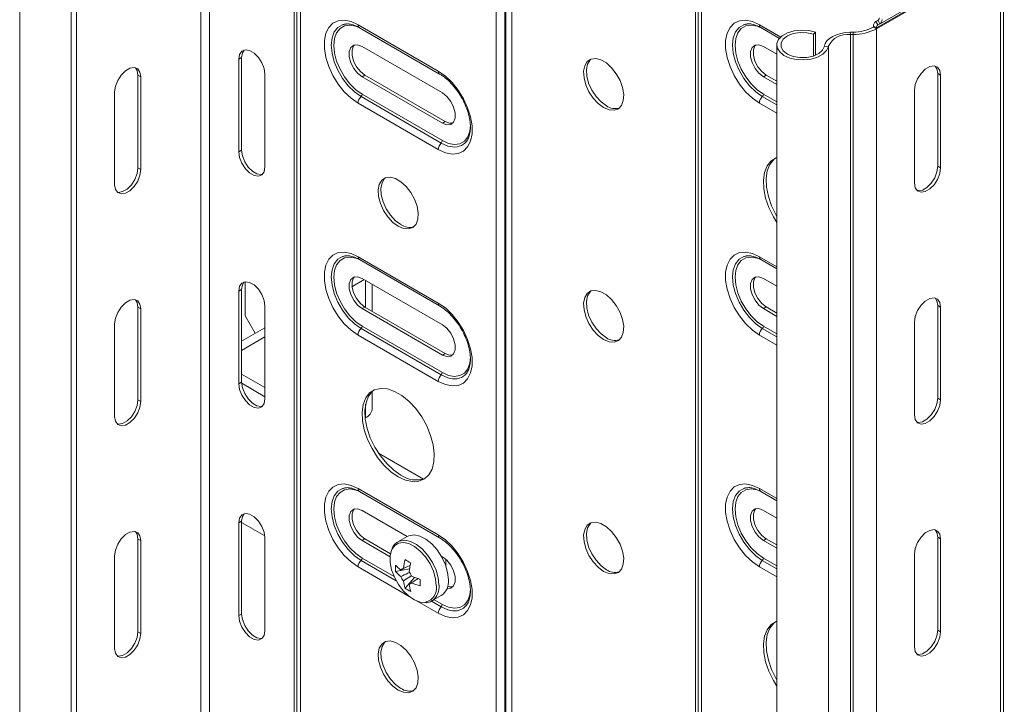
# Model space of a CAD drawing. Header units: millimetres. Extents: x 533 to 1230, y -1291 to 1035.
# Tile 2 of 8: x 552 to 725, y -1022 to -901. Entities that reach past the tile are written whole.
import ezdxf

# ---------------------------------------------------------------- set-up
doc = ezdxf.new("R2010")
doc.units = ezdxf.units.MM

msp = doc.modelspace()

# ---------------------------------------------------------------- linework, layer by layer
at = {"color": 7, "linetype": 'Continuous', "lineweight": 15}
for p, q in [((583.75, -809.06), (583.75, -1191.21)), ((585.31, -809.06), (585.31, -1191.21)), ((600.22, -817.67), (600.22, -1199.81)), ((600.66, -818.38), (600.66, -1200.52)), ((601.3, -819.28), (601.3, -1201.42)), ((561.87, -821.69), (561.87, -1203.84)), ((551.85, -828.91), (551.85, -1211.05)), ((560.95, -1211.05), (560.95, -828.91)), ((635.78, -839.18), (635.78, -1221.32)), ((637.33, -839.55), (637.33, -1221.69)), ((637.5, -839.55), (637.5, -1221.69)), ((638.56, -839.81), (638.56, -1221.95)), ((670.93, -858.49), (670.93, -1240.63)), ((671.37, -859.2), (671.37, -1241.34)), ((672.01, -860.1), (672.01, -1242.24)), ((703.46, -902.17), (725.34, -889.55)), ((725.2, -1271.83), (725.2, -889.68)), ((702.8, -902.89), (724.68, -890.26)), ((702.8, -903.05), (724.68, -890.42)), ((724.68, -890.42), (724.68, -1272.56)), ((703.21, -901.47), (702.68, -901.78)), ((702.72, -901.75), (703.09, -901.58)), ((702.72, -901.75), (703.05, -902.37)), ((703.09, -901.58), (703.42, -902.2)), ((611.47, -902.36), (625.61, -910.52)), ((611.7, -902.86), (625.84, -911.02)), ((682.41, -902.85), (685.72, -904.76)), ((692.07, -903.65), (691.72, -904)), ((692.07, -903.65), (692.07, -907.71)), ((698.19, -903.67), (698.69, -903.66)), ((698.21, -904.07), (698.19, -903.67)), ((698.71, -904.06), (698.69, -903.66)), ((702.3, -902.6), (702.8, -902.89)), ((702.3, -902.76), (702.3, -902.6)), ((702.3, -902.76), (702.8, -903.05)), ((702.8, -903.05), (702.8, -902.89)), ((702.8, -903.05), (702.8, -1285.19)), ((703.05, -902.37), (703.42, -902.2)), ((691.72, -904), (691.72, -907.85)), ((698.21, -904.07), (698.71, -904.06)), ((698.21, -904.07), (698.21, -1286.21)), ((698.71, -904.06), (698.71, -1286.2)), ((626.32, -914.35), (612.18, -906.19)), ((685.25, -907.55), (682.89, -906.18)), ((685.25, -905.92), (685.25, -1288.06)), ((694.33, -906.16), (693.63, -906.13)), ((694.33, -906.16), (694.33, -1288.31)), ((590.96, -908.11), (590.46, -908.39)), ((590.46, -908.39), (590.46, -924.72)), ((590.96, -908.11), (590.96, -924.44)), ((573.18, -911.52), (572.68, -911.23)), ((572.68, -911.23), (572.68, -927.56)), ((573.18, -927.85), (573.18, -911.52)), ((595.06, -927.38), (595.06, -911.05)), ((612.67, -911.21), (612.18, -911.5)), ((612.18, -911.5), (626.32, -919.66)), ((626.81, -919.38), (612.67, -911.21)), ((683.38, -911.2), (682.89, -911.49)), ((682.89, -911.49), (685.25, -912.85)), ((685.25, -912.28), (683.38, -911.2)), ((714.11, -911.22), (713.61, -910.93)), ((713.61, -910.93), (713.61, -927.26)), ((714.11, -911.22), (714.11, -927.55)), ((568.58, -914.17), (568.58, -930.5)), ((709.51, -930.2), (709.51, -913.87)), ((626.13, -923.17), (611.99, -915)), ((612.18, -914.58), (626.32, -922.75)), ((625.61, -924.31), (611.47, -916.15)), ((626.81, -919.38), (626.32, -919.66)), ((590.96, -924.44), (590.46, -924.72)), ((573.18, -927.85), (572.68, -927.56)), ((714.11, -927.55), (713.61, -927.26)), ((611.47, -943.18), (625.61, -951.35)), ((611.7, -943.69), (625.84, -951.85)), ((682.41, -943.68), (685.25, -945.32)), ((626.32, -955.18), (612.18, -947.02)), ((685.25, -948.37), (682.89, -947.01)), ((590.96, -948.94), (590.46, -949.22)), ((590.96, -948.94), (590.96, -965.27)), ((591.6, -953.6), (591.6, -947.59)), ((612.53, -947.22), (610.4, -948.46)), ((613.98, -952.8), (613.98, -948.06)), ((590.46, -949.22), (590.46, -965.55)), ((573.18, -952.35), (572.68, -952.06)), ((572.68, -952.06), (572.68, -968.39)), ((573.18, -968.68), (573.18, -952.35)), ((595.06, -968.2), (595.06, -951.87)), ((612.67, -952.04), (612.18, -952.32)), ((612.18, -952.32), (626.32, -960.49)), ((626.81, -960.2), (612.67, -952.04)), ((683.38, -952.03), (682.89, -952.32)), ((682.89, -952.32), (685.25, -953.68)), ((685.25, -953.11), (683.38, -952.03)), ((714.11, -952.05), (713.61, -951.76)), ((713.61, -951.76), (713.61, -968.09)), ((714.11, -952.05), (714.11, -968.38)), ((591.6, -953.6), (593.37, -956.66)), ((568.58, -955), (568.58, -971.33)), ((595.06, -955.68), (590.96, -958.05)), ((626.13, -963.99), (611.99, -955.83)), ((612.18, -955.41), (626.32, -963.58)), ((709.51, -971.03), (709.51, -954.7)), ((595.06, -957.31), (590.96, -959.68)), ((625.61, -965.14), (611.47, -956.97)), ((626.81, -960.2), (626.32, -960.49)), ((590.96, -963.84), (595.06, -966.2)), ((590.96, -965.27), (590.46, -965.55)), ((590.97, -965.47), (595.06, -967.84)), ((613.98, -969.93), (613.98, -966.9)), ((573.18, -968.68), (572.68, -968.39)), ((714.11, -968.38), (713.61, -968.09)), ((612.81, -971.56), (612.73, -971.61)), ((615.08, -977.76), (622.99, -982.33)), ((611.47, -984.01), (625.61, -992.17)), ((611.7, -984.51), (625.84, -992.68)), ((682.41, -984.51), (685.25, -986.15)), ((620.14, -992.44), (612.18, -987.84)), ((685.25, -989.2), (682.89, -987.84)), ((590.96, -989.76), (590.46, -990.05)), ((590.46, -990.05), (590.46, -1006.38)), ((590.96, -989.76), (590.96, -1006.09)), ((590.96, -989.97), (595.04, -992.32)), ((573.18, -993.17), (572.68, -992.89)), ((572.68, -992.89), (572.68, -1009.22)), ((573.18, -1009.5), (573.18, -993.17)), ((595.06, -1009.03), (595.06, -992.7)), ((612.67, -992.87), (612.18, -993.15)), ((612.18, -993.15), (617.12, -996)), ((617.19, -995.47), (612.67, -992.87)), ((620.14, -992.44), (618.49, -993.39)), ((683.38, -992.86), (682.89, -993.14)), ((682.89, -993.14), (685.25, -994.51)), ((685.25, -993.94), (683.38, -992.86)), ((714.11, -992.87), (713.61, -992.59)), ((713.61, -992.59), (713.61, -1008.92)), ((714.11, -992.87), (714.11, -1009.2)), ((709.51, -1011.86), (709.51, -995.53)), ((568.58, -995.83), (568.58, -1012.16)), ((626.32, -996.01), (626.13, -995.9)), ((626.95, -997.71), (626.95, -996.48)), ((618.06, -998.63), (620.54, -998.15)), ((619.75, -1001.54), (621.4, -999.64)), ((620.47, -1000.85), (620.73, -1000.68)), ((624.49, -1003.79), (626.14, -1002.84)), ((590.96, -1006.09), (590.46, -1006.38)), ((573.18, -1009.5), (572.68, -1009.22)), ((714.11, -1009.2), (713.61, -1008.92))]:
    msp.add_line(p, q, dxfattribs=at)
at = {"color": 8, "linetype": 'Continuous', "lineweight": 15}
for p, q in [((702.72, -901.75), (703.21, -901.47)), ((703.09, -901.58), (703.13, -901.56)), ((682.18, -902.35), (685.95, -904.52)), ((685.25, -916.47), (682.7, -914.99)), ((682.89, -914.58), (685.25, -915.94)), ((685.25, -917.91), (682.18, -916.14)), ((682.18, -943.18), (685.25, -944.95)), ((612.81, -952.12), (612.81, -947.38)), ((685.25, -957.29), (682.7, -955.82)), ((682.89, -955.4), (685.25, -956.77)), ((685.25, -958.74), (682.18, -956.97)), ((612.81, -971.56), (612.81, -969.16)), ((682.18, -984), (685.25, -985.77)), ((618.18, -1000.23), (611.99, -996.66)), ((612.18, -996.24), (617.81, -999.49)), ((685.25, -998.12), (682.7, -996.65)), ((682.89, -996.23), (685.25, -997.6)), ((620.45, -1002.99), (611.47, -997.8)), ((685.25, -999.57), (682.18, -997.79)), ((625.61, -1005.97), (621.91, -1003.83)), ((626.13, -1004.82), (624.41, -1003.83)), ((624.87, -1003.57), (626.32, -1004.4))]:
    msp.add_line(p, q, dxfattribs=at)
at = {"color": 7, "linetype": 'Continuous', "lineweight": 15, "flags": 128}
for points in [[(611.47, -916.15), (610.23, -915.28), (609.04, -914.15), (607.96, -912.8), (607.03, -911.3), (606.3, -909.71), (605.79, -908.1), (605.53, -906.54), (605.53, -905.1), (605.79, -903.84), (606.3, -902.82), (607.03, -902.08), (607.96, -901.65), (609.04, -901.55), (610.23, -901.79), (611.47, -902.36)], [(682.18, -916.14), (680.94, -915.27), (679.75, -914.14), (678.67, -912.8), (677.74, -911.3), (677.01, -909.71), (676.5, -908.1), (676.24, -906.54), (676.24, -905.1), (676.5, -903.83), (677.01, -902.81), (677.74, -902.07), (678.67, -901.64), (679.75, -901.54), (680.94, -901.78), (682.18, -902.35)], [(692.07, -903.65), (690.87, -903.37), (689.58, -903.3), (688.31, -903.44), (687.16, -903.78), (686.22, -904.3), (685.57, -904.95), (685.27, -905.67), (685.33, -906.42), (685.76, -907.13), (686.51, -907.74), (687.53, -908.2), (688.73, -908.47), (690.02, -908.54), (691.29, -908.4), (692.45, -908.06), (693.38, -907.54), (694.03, -906.89), (694.33, -906.16)], [(691.72, -904), (690.57, -903.74), (689.34, -903.71), (688.16, -903.91), (687.14, -904.31), (686.4, -904.88), (686, -905.55), (686, -906.27), (686.38, -906.94), (687.11, -907.51), (688.12, -907.92), (689.3, -908.13), (690.53, -908.1), (691.69, -907.86), (692.65, -907.41), (693.32, -906.82), (693.63, -906.13)], [(693.63, -906.13), (693.79, -905.64), (694.09, -905.18), (694.53, -904.76), (695.1, -904.4), (695.77, -904.09), (696.53, -903.87), (697.35, -903.72), (698.19, -903.67)], [(595.06, -911.05), (594.92, -910.06), (594.52, -909.03), (593.91, -908.09), (593.16, -907.34), (592.36, -906.88), (591.61, -906.76), (591, -907), (590.6, -907.57), (590.46, -908.39)], [(591.4, -906.8), (591.1, -907.28), (590.96, -908.11)], [(612.18, -906.19), (611.39, -905.9), (610.7, -905.96), (610.19, -906.37), (609.91, -907.08), (609.91, -908), (610.19, -909.02), (610.7, -910.02), (611.39, -910.88), (612.18, -911.5)], [(612.67, -911.21), (611.88, -910.6), (611.19, -909.74), (610.68, -908.74), (610.41, -907.71), (610.41, -906.79), (610.68, -906.08), (610.82, -905.92)], [(682.89, -906.18), (682.1, -905.89), (681.41, -905.95), (680.9, -906.36), (680.62, -907.07), (680.62, -907.99), (680.9, -909.01), (681.41, -910.02), (682.1, -910.88), (682.89, -911.49)], [(683.38, -911.2), (682.6, -910.59), (681.9, -909.73), (681.39, -908.73), (681.12, -907.71), (681.12, -906.78), (681.39, -906.07), (681.53, -905.91)], [(654.74, -916.92), (655.7, -917.32), (656.58, -917.39), (657.33, -917.12), (657.88, -916.53), (658.21, -915.67), (658.27, -914.6), (658.08, -913.4), (657.63, -912.15), (656.97, -910.96), (656.15, -909.91), (655.23, -909.07), (654.26, -908.52), (653.34, -908.28), (652.51, -908.39), (651.86, -908.82), (651.41, -909.55), (651.22, -910.53), (651.28, -911.67), (651.6, -912.91), (652.16, -914.14), (652.91, -915.27), (653.79, -916.22), (654.74, -916.92)], [(652.5, -908.39), (652.35, -908.53), (651.91, -909.26), (651.71, -910.24), (651.78, -911.39), (652.1, -912.62), (652.65, -913.85), (653.4, -914.98), (654.28, -915.94), (655.24, -916.64)], [(573.18, -911.52), (573.04, -910.69), (572.64, -910.12), (572.03, -909.88), (571.28, -910), (570.48, -910.46), (569.73, -911.21), (569.12, -912.16), (568.72, -913.18), (568.58, -914.17)], [(572.24, -909.92), (572.55, -910.41), (572.68, -911.23)], [(625.61, -910.52), (626.85, -911.39), (628.04, -912.52), (629.12, -913.86), (630.05, -915.36), (630.78, -916.95), (631.29, -918.56), (631.55, -920.12), (631.55, -921.56), (631.29, -922.83), (630.78, -923.85), (630.05, -924.59), (629.12, -925.02), (628.04, -925.12), (626.85, -924.88), (625.61, -924.31)], [(709.51, -913.87), (709.65, -912.89), (710.05, -911.86), (710.66, -910.91), (711.41, -910.16), (712.21, -909.7), (712.96, -909.58), (713.57, -909.82), (713.97, -910.39), (714.11, -911.22)], [(713.17, -909.62), (713.47, -910.11), (713.61, -910.93)], [(626.32, -919.66), (627.1, -919.95), (627.8, -919.89), (628.31, -919.48), (628.58, -918.77), (628.58, -917.85), (628.31, -916.83), (627.8, -915.83), (627.1, -914.97), (626.32, -914.35)], [(628.17, -919.65), (627.6, -919.67), (626.81, -919.38)], [(590.96, -924.44), (591.1, -925.43), (591.5, -926.46), (592.11, -927.4), (592.86, -928.15), (593.66, -928.61), (594.41, -928.73), (594.62, -928.69)], [(590.46, -924.72), (590.6, -925.71), (591, -926.74), (591.61, -927.69), (592.36, -928.43), (593.16, -928.9), (593.91, -929.01), (594.52, -928.77), (594.92, -928.21), (595.06, -927.38)], [(685.25, -925.72), (685.11, -925.77), (684.22, -926.34), (683.54, -927.21), (683.09, -928.34), (682.89, -929.7), (682.96, -931.22), (683.28, -932.85), (683.85, -934.51), (684.64, -936.14), (685.25, -937.14)], [(685.01, -925.81), (684.71, -926.05), (684.03, -926.92), (683.58, -928.06), (683.39, -929.41), (683.45, -930.94), (683.78, -932.56), (684.34, -934.22), (685.13, -935.85), (685.25, -936.06)], [(568.58, -930.5), (568.72, -931.33), (569.12, -931.9), (569.73, -932.14), (570.48, -932.02), (571.28, -931.56), (572.03, -930.81), (572.64, -929.87), (573.04, -928.84), (573.18, -927.85)], [(572.68, -927.56), (572.55, -928.55), (572.15, -929.58), (571.53, -930.53), (570.78, -931.27), (569.99, -931.73), (569.24, -931.85), (569.03, -931.82)], [(714.11, -927.55), (713.97, -928.54), (713.57, -929.57), (712.96, -930.51), (712.21, -931.26), (711.41, -931.72), (710.66, -931.84), (710.05, -931.6), (709.65, -931.03), (709.51, -930.2)], [(713.61, -927.26), (713.47, -928.25), (713.07, -929.28), (712.46, -930.23), (711.71, -930.97), (710.91, -931.44), (710.16, -931.55), (709.95, -931.52)], [(618.54, -937.83), (619.49, -938.23), (620.38, -938.3), (621.12, -938.03), (621.68, -937.44), (622, -936.58), (622.07, -935.5), (621.87, -934.3), (621.43, -933.06), (620.77, -931.87), (619.95, -930.82), (619.02, -929.98), (618.06, -929.42), (617.13, -929.19), (616.31, -929.29), (615.65, -929.73), (615.21, -930.46), (615.01, -931.43), (615.08, -932.58), (615.4, -933.81), (615.96, -935.04), (616.7, -936.17), (617.59, -937.13), (618.54, -937.83)], [(616.3, -929.3), (616.15, -929.44), (615.7, -930.17), (615.51, -931.15), (615.57, -932.29), (615.9, -933.53), (616.45, -934.76), (617.2, -935.89), (618.08, -936.84), (619.03, -937.54)], [(611.47, -956.97), (610.23, -956.11), (609.04, -954.98), (607.96, -953.63), (607.03, -952.13), (606.3, -950.54), (605.79, -948.93), (605.53, -947.37), (605.53, -945.93), (605.79, -944.67), (606.3, -943.64), (607.03, -942.9), (607.96, -942.47), (609.04, -942.38), (610.23, -942.62), (611.47, -943.18)], [(682.18, -956.97), (680.94, -956.1), (679.75, -954.97), (678.67, -953.62), (677.74, -952.12), (677.01, -950.53), (676.5, -948.92), (676.24, -947.36), (676.24, -945.92), (676.5, -944.66), (677.01, -943.64), (677.74, -942.9), (678.67, -942.47), (679.75, -942.37), (680.94, -942.61), (682.18, -943.18)], [(612.18, -947.02), (611.39, -946.72), (610.7, -946.78), (610.19, -947.19), (609.91, -947.9), (609.91, -948.82), (610.19, -949.85), (610.7, -950.85), (611.39, -951.71), (612.18, -952.32)], [(612.67, -952.04), (611.88, -951.42), (611.19, -950.56), (610.68, -949.56), (610.41, -948.54), (610.41, -947.62), (610.68, -946.91), (610.82, -946.75)], [(682.89, -947.01), (682.1, -946.72), (681.41, -946.78), (680.9, -947.19), (680.62, -947.9), (680.62, -948.82), (680.9, -949.84), (681.41, -950.84), (682.1, -951.7), (682.89, -952.32)], [(683.38, -952.03), (682.6, -951.42), (681.9, -950.56), (681.39, -949.56), (681.12, -948.53), (681.12, -947.61), (681.39, -946.9), (681.53, -946.74)], [(595.06, -951.87), (594.92, -950.89), (594.52, -949.86), (593.91, -948.91), (593.16, -948.16), (592.36, -947.7), (591.61, -947.59), (591, -947.83), (590.6, -948.39), (590.46, -949.22)], [(591.4, -947.62), (591.1, -948.11), (590.96, -948.94)], [(654.74, -957.75), (655.7, -958.15), (656.58, -958.22), (657.33, -957.95), (657.88, -957.36), (658.21, -956.5), (658.27, -955.42), (658.08, -954.22), (657.63, -952.98), (656.97, -951.79), (656.15, -950.74), (655.23, -949.9), (654.26, -949.34), (653.34, -949.11), (652.51, -949.21), (651.86, -949.65), (651.41, -950.38), (651.22, -951.35), (651.28, -952.5), (651.6, -953.73), (652.16, -954.96), (652.91, -956.1), (653.79, -957.05), (654.74, -957.75)], [(652.5, -949.22), (652.35, -949.36), (651.91, -950.09), (651.71, -951.07), (651.78, -952.21), (652.1, -953.45), (652.65, -954.68), (653.4, -955.81), (654.28, -956.76), (655.24, -957.46)], [(709.51, -954.7), (709.65, -953.71), (710.05, -952.68), (710.66, -951.74), (711.41, -950.99), (712.21, -950.53), (712.96, -950.41), (713.57, -950.65), (713.97, -951.22), (714.11, -952.05)], [(713.17, -950.45), (713.47, -950.93), (713.61, -951.76)], [(573.18, -952.35), (573.04, -951.52), (572.64, -950.95), (572.03, -950.71), (571.28, -950.83), (570.48, -951.29), (569.73, -952.04), (569.12, -952.98), (568.72, -954.01), (568.58, -955)], [(572.24, -950.75), (572.55, -951.23), (572.68, -952.06)], [(625.61, -951.35), (626.85, -952.21), (628.04, -953.34), (629.12, -954.69), (630.05, -956.19), (630.78, -957.78), (631.29, -959.39), (631.55, -960.95), (631.55, -962.39), (631.29, -963.65), (630.78, -964.68), (630.05, -965.42), (629.12, -965.85), (628.04, -965.94), (626.85, -965.7), (625.61, -965.14)], [(626.32, -960.49), (627.1, -960.78), (627.8, -960.72), (628.31, -960.31), (628.58, -959.6), (628.58, -958.68), (628.31, -957.66), (627.8, -956.65), (627.1, -955.79), (626.32, -955.18)], [(628.17, -960.47), (627.6, -960.5), (626.81, -960.2)], [(590.46, -965.55), (590.6, -966.54), (591, -967.57), (591.61, -968.51), (592.36, -969.26), (593.16, -969.72), (593.91, -969.84), (594.52, -969.6), (594.92, -969.03), (595.06, -968.2)], [(590.96, -965.27), (591.1, -966.25), (591.5, -967.28), (592.11, -968.23), (592.86, -968.98), (593.66, -969.44), (594.41, -969.55), (594.62, -969.52)], [(618.54, -981.92), (619.82, -982.51), (621.05, -982.78), (622.18, -982.7), (623.15, -982.3), (623.94, -981.58), (624.51, -980.57), (624.83, -979.32), (624.9, -977.87), (624.7, -976.29), (624.25, -974.64), (623.57, -972.98), (622.69, -971.39), (621.63, -969.93), (620.45, -968.66), (619.18, -967.63), (617.9, -966.89), (616.63, -966.46), (615.45, -966.37), (614.39, -966.6), (613.51, -967.17), (612.83, -968.04), (612.38, -969.18), (612.18, -970.53), (612.25, -972.06), (612.57, -973.68), (613.14, -975.34), (613.93, -976.97), (614.9, -978.51), (616.03, -979.88), (617.26, -981.03), (618.54, -981.92)], [(614.29, -966.65), (614, -966.88), (613.32, -967.75), (612.87, -968.89), (612.68, -970.25), (612.74, -971.77), (613.07, -973.4), (613.63, -975.06), (614.42, -976.69), (615.4, -978.22), (616.53, -979.59), (617.75, -980.75), (619.03, -981.64)], [(568.58, -971.33), (568.72, -972.16), (569.12, -972.73), (569.73, -972.96), (570.48, -972.85), (571.28, -972.39), (572.03, -971.64), (572.64, -970.69), (573.04, -969.66), (573.18, -968.68)], [(572.68, -968.39), (572.55, -969.38), (572.15, -970.41), (571.53, -971.35), (570.78, -972.1), (569.99, -972.56), (569.24, -972.68), (569.03, -972.64)], [(714.11, -968.38), (713.97, -969.37), (713.57, -970.39), (712.96, -971.34), (712.21, -972.09), (711.41, -972.55), (710.66, -972.67), (710.05, -972.43), (709.65, -971.86), (709.51, -971.03)], [(713.61, -968.09), (713.47, -969.08), (713.07, -970.11), (712.46, -971.05), (711.71, -971.8), (710.91, -972.26), (710.16, -972.38), (709.95, -972.34)], [(611.47, -997.8), (610.23, -996.93), (609.04, -995.8), (607.96, -994.46), (607.03, -992.96), (606.3, -991.37), (605.79, -989.76), (605.53, -988.2), (605.53, -986.76), (605.79, -985.5), (606.3, -984.47), (607.03, -983.73), (607.96, -983.3), (609.04, -983.2), (610.23, -983.44), (611.47, -984.01)], [(682.18, -997.79), (680.94, -996.93), (679.75, -995.8), (678.67, -994.45), (677.74, -992.95), (677.01, -991.36), (676.5, -989.75), (676.24, -988.19), (676.24, -986.75), (676.5, -985.49), (677.01, -984.47), (677.74, -983.72), (678.67, -983.29), (679.75, -983.2), (680.94, -983.44), (682.18, -984)], [(595.06, -992.7), (594.92, -991.71), (594.52, -990.69), (593.91, -989.74), (593.16, -988.99), (592.36, -988.53), (591.61, -988.41), (591, -988.65), (590.6, -989.22), (590.46, -990.05)], [(591.4, -988.45), (591.1, -988.93), (590.96, -989.76)], [(612.18, -987.84), (611.39, -987.55), (610.7, -987.61), (610.19, -988.02), (609.91, -988.73), (609.91, -989.65), (610.19, -990.68), (610.7, -991.68), (611.39, -992.54), (612.18, -993.15)], [(612.67, -992.87), (611.88, -992.25), (611.19, -991.39), (610.68, -990.39), (610.41, -989.37), (610.41, -988.44), (610.68, -987.74), (610.82, -987.57)], [(682.89, -987.84), (682.1, -987.54), (681.41, -987.6), (680.9, -988.01), (680.62, -988.72), (680.62, -989.64), (680.9, -990.67), (681.41, -991.67), (682.1, -992.53), (682.89, -993.14)], [(683.38, -992.86), (682.6, -992.24), (681.9, -991.38), (681.39, -990.38), (681.12, -989.36), (681.12, -988.44), (681.39, -987.73), (681.53, -987.57)], [(654.74, -998.58), (655.7, -998.98), (656.58, -999.04), (657.33, -998.77), (657.88, -998.18), (658.21, -997.32), (658.27, -996.25), (658.08, -995.05), (657.63, -993.81), (656.97, -992.62), (656.15, -991.56), (655.23, -990.73), (654.26, -990.17), (653.34, -989.94), (652.51, -990.04), (651.86, -990.47), (651.41, -991.2), (651.22, -992.18), (651.28, -993.33), (651.6, -994.56), (652.16, -995.79), (652.91, -996.92), (653.79, -997.87), (654.74, -998.58)], [(652.5, -990.04), (652.35, -990.19), (651.91, -990.92), (651.71, -991.89), (651.78, -993.04), (652.1, -994.27), (652.65, -995.5), (653.4, -996.64), (654.28, -997.59), (655.24, -998.29)], [(573.18, -993.17), (573.04, -992.35), (572.64, -991.78), (572.03, -991.54), (571.28, -991.66), (570.48, -992.12), (569.73, -992.86), (569.12, -993.81), (568.72, -994.84), (568.58, -995.83)], [(572.24, -991.57), (572.55, -992.06), (572.68, -992.89)], [(627.38, -1000.09), (627.25, -998.79), (626.85, -997.43), (626.23, -996.07), (625.41, -994.82), (624.45, -993.74), (623.4, -992.91), (622.34, -992.37), (621.33, -992.17), (620.43, -992.3), (620.14, -992.44)], [(625.61, -992.17), (626.85, -993.04), (628.04, -994.17), (629.12, -995.52), (630.05, -997.02), (630.78, -998.61), (631.29, -1000.22), (631.55, -1001.78), (631.55, -1003.22), (631.29, -1004.48), (630.78, -1005.5), (630.05, -1006.25), (629.12, -1006.67), (628.04, -1006.77), (626.85, -1006.53), (625.61, -1005.97)], [(709.51, -995.53), (709.65, -994.54), (710.05, -993.51), (710.66, -992.57), (711.41, -991.82), (712.21, -991.36), (712.96, -991.24), (713.57, -991.48), (713.97, -992.05), (714.11, -992.87)], [(713.17, -991.28), (713.47, -991.76), (713.61, -992.59)], [(617.44, -994.73), (617.39, -994.84), (617.13, -995.84), (617.13, -997.02), (617.39, -998.31), (617.88, -999.63), (618.58, -1000.9), (619.44, -1002.03), (620.42, -1002.96), (621.44, -1003.62), (622.44, -1003.98), (623.12, -1004.04)], [(627.13, -1001.61), (627.8, -1001.55), (628.31, -1001.14), (628.58, -1000.43), (628.58, -999.51), (628.31, -998.48), (627.8, -997.48), (627.1, -996.62), (626.32, -996.01)], [(628.17, -1001.3), (627.6, -1001.32), (627.25, -1001.23)], [(624.49, -1003.79), (624.58, -1003.73), (624.64, -1003.69)], [(590.96, -1006.09), (591.1, -1007.08), (591.5, -1008.11), (592.11, -1009.05), (592.86, -1009.8), (593.66, -1010.26), (594.41, -1010.38), (594.62, -1010.34)], [(590.46, -1006.38), (590.6, -1007.37), (591, -1008.39), (591.61, -1009.34), (592.36, -1010.09), (593.16, -1010.55), (593.91, -1010.67), (594.52, -1010.43), (594.92, -1009.86), (595.06, -1009.03)], [(685.25, -1007.37), (685.11, -1007.43), (684.22, -1007.99), (683.54, -1008.86), (683.09, -1010), (682.89, -1011.35), (682.96, -1012.88), (683.28, -1014.5), (683.85, -1016.16), (684.64, -1017.79), (685.25, -1018.8)], [(685.01, -1007.47), (684.71, -1007.71), (684.03, -1008.57), (683.58, -1009.71), (683.39, -1011.07), (683.45, -1012.59), (683.78, -1014.22), (684.34, -1015.88), (685.13, -1017.51), (685.25, -1017.71)], [(568.58, -1012.16), (568.72, -1012.98), (569.12, -1013.55), (569.73, -1013.79), (570.48, -1013.67), (571.28, -1013.21), (572.03, -1012.47), (572.64, -1011.52), (573.04, -1010.49), (573.18, -1009.5)], [(572.68, -1009.22), (572.55, -1010.21), (572.15, -1011.23), (571.53, -1012.18), (570.78, -1012.93), (569.99, -1013.39), (569.24, -1013.51), (569.03, -1013.47)], [(714.11, -1009.2), (713.97, -1010.19), (713.57, -1011.22), (712.96, -1012.17), (712.21, -1012.91), (711.41, -1013.38), (710.66, -1013.49), (710.05, -1013.25), (709.65, -1012.69), (709.51, -1011.86)], [(713.61, -1008.92), (713.47, -1009.91), (713.07, -1010.94), (712.46, -1011.88), (711.71, -1012.63), (710.91, -1013.09), (710.16, -1013.21), (709.95, -1013.17)], [(618.54, -1019.48), (619.49, -1019.88), (620.38, -1019.95), (621.12, -1019.68), (621.68, -1019.09), (622, -1018.23), (622.07, -1017.16), (621.87, -1015.96), (621.43, -1014.71), (620.77, -1013.52), (619.95, -1012.47), (619.02, -1011.63), (618.06, -1011.08), (617.13, -1010.84), (616.31, -1010.95), (615.65, -1011.38), (615.21, -1012.11), (615.01, -1013.09), (615.08, -1014.23), (615.4, -1015.47), (615.96, -1016.7), (616.7, -1017.83), (617.59, -1018.78), (618.54, -1019.48)], [(616.3, -1010.95), (616.15, -1011.09), (615.7, -1011.82), (615.51, -1012.8), (615.57, -1013.95), (615.9, -1015.18), (616.45, -1016.41), (617.2, -1017.54), (618.08, -1018.5), (619.03, -1019.2)]]:
    msp.add_lwpolyline(points, dxfattribs=at)
at = {"color": 8, "linetype": 'Continuous', "lineweight": 15, "flags": 128}
for points in [[(611.99, -915), (610.82, -914.18), (609.71, -913.09), (608.72, -911.8), (607.89, -910.36), (607.27, -908.85), (606.88, -907.35), (606.75, -905.93), (606.88, -904.66), (607.27, -903.6), (607.89, -902.82), (608.72, -902.34), (609.2, -902.22)], [(611.71, -902.86), (611.07, -902.61), (610.02, -902.43), (609.08, -902.56), (608.29, -903.02), (607.7, -903.77), (607.33, -904.77), (607.2, -905.97), (607.33, -907.32), (607.7, -908.75), (608.29, -910.18), (609.08, -911.54), (610.02, -912.77), (611.07, -913.8), (612.18, -914.58)], [(682.7, -914.99), (681.53, -914.17), (680.43, -913.08), (679.43, -911.79), (678.6, -910.35), (677.98, -908.85), (677.59, -907.34), (677.46, -905.92), (677.59, -904.65), (677.98, -903.6), (678.6, -902.81), (679.43, -902.33), (679.91, -902.21)], [(682.42, -902.85), (681.78, -902.6), (680.73, -902.42), (679.79, -902.56), (679, -903.01), (678.41, -903.76), (678.04, -904.76), (677.91, -905.97), (678.04, -907.32), (678.41, -908.74), (679, -910.17), (679.79, -911.54), (680.73, -912.76), (681.78, -913.8), (682.89, -914.58)], [(626.32, -922.75), (627.42, -923.24), (628.48, -923.43), (629.42, -923.29), (630.21, -922.83), (630.8, -922.08), (631.17, -921.08), (631.29, -920.06)], [(628.1, -923.86), (627.3, -923.69), (626.13, -923.17)], [(611.99, -955.83), (610.82, -955), (609.71, -953.92), (608.72, -952.62), (607.89, -951.19), (607.27, -949.68), (606.88, -948.18), (606.75, -946.75), (606.88, -945.48), (607.27, -944.43), (607.89, -943.64), (608.72, -943.16), (609.2, -943.05)], [(611.71, -943.69), (611.07, -943.43), (610.02, -943.25), (609.08, -943.39), (608.29, -943.85), (607.7, -944.59), (607.33, -945.59), (607.2, -946.8), (607.33, -948.15), (607.7, -949.58), (608.29, -951.01), (609.08, -952.37), (610.02, -953.6), (611.07, -954.63), (612.18, -955.41)], [(682.7, -955.82), (681.53, -955), (680.43, -953.91), (679.43, -952.62), (678.6, -951.18), (677.98, -949.67), (677.59, -948.17), (677.46, -946.75), (677.59, -945.48), (677.98, -944.42), (678.6, -943.64), (679.43, -943.16), (679.91, -943.04)], [(682.42, -943.68), (681.78, -943.43), (680.73, -943.25), (679.79, -943.39), (679, -943.84), (678.41, -944.59), (678.04, -945.59), (677.91, -946.79), (678.04, -948.14), (678.41, -949.57), (679, -951), (679.79, -952.36), (680.73, -953.59), (681.78, -954.62), (682.89, -955.4)], [(626.32, -963.58), (627.42, -964.07), (628.48, -964.25), (629.42, -964.11), (630.21, -963.66), (630.8, -962.91), (631.17, -961.91), (631.29, -960.88)], [(628.1, -964.69), (627.3, -964.51), (626.13, -963.99)], [(611.99, -996.66), (610.82, -995.83), (609.71, -994.74), (608.72, -993.45), (607.89, -992.01), (607.27, -990.51), (606.88, -989), (606.75, -987.58), (606.88, -986.31), (607.27, -985.26), (607.89, -984.47), (608.72, -983.99), (609.2, -983.87)], [(611.71, -984.51), (611.07, -984.26), (610.02, -984.08), (609.08, -984.22), (608.29, -984.67), (607.7, -985.42), (607.33, -986.42), (607.2, -987.63), (607.33, -988.98), (607.7, -990.4), (608.29, -991.83), (609.08, -993.2), (610.02, -994.42), (611.07, -995.46), (612.18, -996.24)], [(682.7, -996.65), (681.53, -995.82), (680.43, -994.74), (679.43, -993.44), (678.6, -992.01), (677.98, -990.5), (677.59, -989), (677.46, -987.58), (677.59, -986.31), (677.98, -985.25), (678.6, -984.46), (679.43, -983.98), (679.91, -983.87)], [(682.42, -984.51), (681.78, -984.25), (680.73, -984.07), (679.79, -984.21), (679, -984.67), (678.41, -985.41), (678.04, -986.41), (677.91, -987.62), (678.04, -988.97), (678.41, -990.4), (679, -991.83), (679.79, -993.19), (680.73, -994.42), (681.78, -995.45), (682.89, -996.23)], [(625.26, -1001.13), (625.13, -999.88), (624.76, -998.56), (624.16, -997.26), (623.37, -996.05), (622.44, -995.02), (621.44, -994.21), (620.42, -993.7), (619.44, -993.5), (618.58, -993.64), (617.88, -994.09), (617.44, -994.73)], [(625.73, -1001.04), (625.6, -999.74), (625.21, -998.38), (624.58, -997.02), (623.77, -995.77), (622.8, -994.69), (621.76, -993.85), (620.7, -993.32), (619.69, -993.11), (618.79, -993.25), (618.48, -993.4)], [(626.32, -1004.4), (627.42, -1004.9), (628.48, -1005.08), (629.42, -1004.94), (630.21, -1004.48), (630.8, -1003.74), (631.17, -1002.74), (631.29, -1001.71)], [(628.1, -1005.51), (627.3, -1005.34), (626.13, -1004.82)]]:
    msp.add_lwpolyline(points, dxfattribs=at)
at = {"color": 7, "linetype": 'Continuous', "lineweight": 15}
for centre, radius, start, end in [((703.18, -902.5), 0.879, 121.3755, 186.2993), ((702.86, -901.2), 0.439, 301.3742, 6.3), ((703.01, -901.53), 0.781, 301.3746, 6.2995), ((698.73, -896.07), 7.58, 269.7166, 298.1195), ((698.75, -895.48), 8.59, 269.7166, 298.1194), ((703.33, -902.83), 0.537, 121.3759, 186.2995), ((697.69, -907.75), 3.72, 81.9515, 154.7611), ((613.19, -916.23), 1.72, 134.2156, 177.0991), ((611.55, -914.55), 0.626, 314.2142, 357.1), ((683.9, -916.23), 1.72, 134.2163, 177.0985), ((682.26, -914.55), 0.626, 314.2142, 357.1), ((656.74, -914.5), 2.61, 234.8552, 286.429), ((625.69, -922.72), 0.626, 314.2142, 357.1), ((628.48, -921.19), 2.69, 261.9316, 331.2949), ((627.33, -924.4), 1.72, 134.2156, 177.0991), ((620.54, -935.41), 2.61, 234.8557, 286.4283), ((613.19, -957.06), 1.72, 134.2154, 177.0993), ((611.55, -955.38), 0.626, 314.2152, 357.0995), ((683.9, -957.05), 1.72, 134.2156, 177.0991), ((682.26, -955.37), 0.626, 314.2142, 357.1), ((656.74, -955.33), 2.61, 234.8554, 286.4288), ((627.33, -965.23), 1.72, 134.2154, 177.0993), ((625.69, -963.54), 0.626, 314.2152, 357.0995), ((628.48, -962.02), 2.69, 261.9317, 331.2948), ((611.98, -969.73), 2.01, 294.3752, 354.3047), ((621.71, -977.87), 4.62, 234.6246, 289.9048), ((613.19, -997.89), 1.72, 134.2155, 177.0993), ((611.55, -996.21), 0.626, 314.2148, 357.0997), ((625, -998.05), 6.96, 175.2205, 184.7795), ((622.93, -993.14), 6.51, 221.6651, 233.1259), ((632, -999.49), 12.61, 166.2354, 173.6065), ((630.62, -978.82), 20.75, 238.4019, 241.6035), ((633, -1000.07), 12.61, 166.2354, 173.6065), ((683.9, -997.88), 1.72, 134.2154, 177.0993), ((682.26, -996.2), 0.626, 314.2152, 357.0995), ((622.93, -994.3), 6.51, 221.6651, 233.1259), ((619.47, -998.62), 0.53, 91.108, 148.9016), ((618.49, -1000.32), 2.58, 20.088, 39.9124), ((656.74, -996.16), 2.61, 234.8554, 286.4288), ((621.44, -998.62), 2.58, 200.0881, 219.9124), ((625.93, -999.49), 6.51, 186.8766, 198.3366), ((620.46, -1000.32), 0.53, 271.108, 328.9015), ((626.93, -1000.07), 6.51, 186.8766, 198.3366), ((625.96, -987.88), 12.61, 246.3961, 253.7667), ((625.96, -989.04), 12.61, 246.3961, 253.7667), ((643.18, -1000.57), 20.75, 178.3993, 181.6007), ((624.51, -1000.45), 2.89, 304.2031, 7.1093), ((623.71, -995.83), 6.96, 235.2229, 244.7825), ((625.69, -1004.37), 0.626, 314.2148, 357.0997), ((628.48, -1002.85), 2.69, 261.9317, 331.2949), ((627.33, -1006.05), 1.72, 134.2155, 177.0993), ((620.54, -1017.06), 2.61, 234.8557, 286.4283)]:
    msp.add_arc(centre, radius, start, end, dxfattribs=at)
at = {"color": 8, "linetype": 'Continuous', "lineweight": 15}
for centre, radius, start, end in [((612.01, -902.42), 0.542, 173.6692, 235.0188), ((682.72, -902.41), 0.542, 173.6696, 235.0184), ((626.15, -910.58), 0.542, 173.6776, 234.8733), ((612.01, -943.24), 0.542, 173.6651, 235.0232), ((682.72, -943.24), 0.542, 173.6692, 235.0188), ((626.15, -951.41), 0.542, 173.6817, 234.8689), ((612.01, -984.07), 0.542, 173.6639, 235.0245), ((682.72, -984.06), 0.542, 173.6651, 235.0232), ((626.15, -992.23), 0.542, 173.6782, 234.8726), ((622.78, -1001.54), 2.52, 277.8743, 9.523), ((622.64, -1001.31), 3.11, 310.0914, 5.084)]:
    msp.add_arc(centre, radius, start, end, dxfattribs=at)
at = {"color": 7, "linetype": 'Continuous', "lineweight": 15}
for points, knots in [([(609.46, -902.21), (609.42, -902.21), (609.14, -902.19), (608.89, -902.29), (608.68, -902.38)], [0, 0, 0, 0, 0.147907, 1, 1, 1, 1]), ([(609.25, -902.24), (609.36, -902.22), (609.67, -902.16), (610.38, -902.27), (611.12, -902.54), (611.58, -902.79), (611.7, -902.86)], [0, 0, 0, 0, 0.176465, 0.514047, 0.874215, 1, 1, 1, 1]), ([(680.17, -902.2), (680.13, -902.2), (679.85, -902.18), (679.6, -902.28), (679.39, -902.37)], [0, 0, 0, 0, 0.147913, 1, 1, 1, 1]), ([(679.96, -902.24), (680.07, -902.21), (680.38, -902.15), (681.09, -902.27), (681.83, -902.53), (682.29, -902.79), (682.41, -902.85)], [0, 0, 0, 0, 0.176464, 0.514048, 0.874218, 1, 1, 1, 1]), ([(625.84, -911.02), (626.01, -911.13), (626.53, -911.44), (627.39, -912.15), (628.38, -913.19), (629.28, -914.4), (630.05, -915.73), (630.65, -917.12), (631.06, -918.5), (631.27, -919.81), (631.27, -920.98), (631.08, -921.94), (630.85, -922.53), (630.67, -922.73), (630.64, -922.76)], [0, 0, 0, 0, 0.048127, 0.140953, 0.234409, 0.328392, 0.422683, 0.516992, 0.61092, 0.704168, 0.79652, 0.888074, 0.979617, 1, 1, 1, 1]), ([(609.46, -943.04), (609.42, -943.03), (609.14, -943.01), (608.89, -943.12), (608.68, -943.21)], [0, 0, 0, 0, 0.147907, 1, 1, 1, 1]), ([(609.25, -943.07), (609.36, -943.05), (609.67, -942.98), (610.38, -943.1), (611.12, -943.37), (611.58, -943.62), (611.7, -943.69)], [0, 0, 0, 0, 0.176465, 0.514047, 0.874215, 1, 1, 1, 1]), ([(680.17, -943.03), (680.13, -943.03), (679.85, -943.01), (679.6, -943.11), (679.39, -943.2)], [0, 0, 0, 0, 0.147913, 1, 1, 1, 1]), ([(679.96, -943.06), (680.07, -943.04), (680.38, -942.98), (681.09, -943.09), (681.83, -943.36), (682.29, -943.61), (682.41, -943.68)], [0, 0, 0, 0, 0.1764636, 0.5140474, 0.8742178, 1, 1, 1, 1]), ([(625.84, -951.85), (626.01, -951.96), (626.53, -952.27), (627.39, -952.98), (628.38, -954.02), (629.28, -955.23), (630.05, -956.56), (630.65, -957.95), (631.06, -959.33), (631.27, -960.64), (631.27, -961.81), (631.08, -962.77), (630.85, -963.36), (630.67, -963.55), (630.64, -963.59)], [0, 0, 0, 0, 0.048127, 0.140953, 0.234409, 0.328393, 0.422683, 0.516992, 0.610919, 0.704168, 0.79652, 0.888074, 0.979617, 1, 1, 1, 1]), ([(609.46, -983.86), (609.42, -983.86), (609.14, -983.84), (608.89, -983.95), (608.68, -984.04)], [0, 0, 0, 0, 0.147906, 1, 1, 1, 1]), ([(609.25, -983.9), (609.36, -983.87), (609.67, -983.81), (610.38, -983.93), (611.12, -984.19), (611.58, -984.45), (611.7, -984.51)], [0, 0, 0, 0, 0.176465, 0.514047, 0.874215, 1, 1, 1, 1]), ([(680.17, -983.86), (680.13, -983.85), (679.85, -983.83), (679.6, -983.94), (679.39, -984.03)], [0, 0, 0, 0, 0.147913, 1, 1, 1, 1]), ([(679.96, -983.89), (680.07, -983.87), (680.38, -983.81), (681.09, -983.92), (681.83, -984.19), (682.29, -984.44), (682.41, -984.51)], [0, 0, 0, 0, 0.176464, 0.514048, 0.874218, 1, 1, 1, 1]), ([(618.49, -993.44), (618.38, -993.5), (618.01, -993.68), (617.67, -994.08), (617.53, -994.45), (617.49, -994.54)], [0, 0, 0, 0, 0.255238, 0.837079, 1, 1, 1, 1]), ([(625.84, -992.68), (626.01, -992.78), (626.53, -993.1), (627.39, -993.8), (628.38, -994.84), (629.28, -996.06), (630.05, -997.39), (630.65, -998.77), (631.06, -1000.16), (631.27, -1001.46), (631.27, -1002.64), (631.08, -1003.6), (630.85, -1004.19), (630.67, -1004.38), (630.64, -1004.42)], [0, 0, 0, 0, 0.048127, 0.140953, 0.234409, 0.328393, 0.422683, 0.516992, 0.610919, 0.704168, 0.79652, 0.888074, 0.979617, 1, 1, 1, 1]), ([(619.46, -998.09), (619.55, -998.05), (619.96, -997.85), (620.37, -997.65), (620.69, -997.5)], [0, 0, 0, 0, 0.217156, 1, 1, 1, 1]), ([(619.48, -998.12), (619.42, -998.15), (619.27, -998.22), (619.11, -998.3), (619.02, -998.35)], [0, 0, 0, 0, 0.38013, 1, 1, 1, 1]), ([(619.02, -999.51), (619.11, -999.46), (619.62, -999.21), (620.13, -998.96), (620.54, -998.76)], [0, 0, 0, 0, 0.190136, 1, 1, 1, 1]), ([(620.87, -999.33), (620.49, -999.58), (620.02, -999.9), (619.55, -1000.21), (619.46, -1000.27)], [0, 0, 0, 0, 0.810791, 1, 1, 1, 1]), ([(622.02, -999.84), (621.73, -1000.04), (621.36, -1000.29), (620.99, -1000.54), (620.91, -1000.6)], [0, 0, 0, 0, 0.779728, 1, 1, 1, 1]), ([(623.35, -1004.09), (623.41, -1004.09), (623.8, -1004.12), (624.27, -1003.97), (624.57, -1003.71), (624.65, -1003.64)], [0, 0, 0, 0, 0.130061, 0.787698, 1, 1, 1, 1])]:
    msp.add_open_spline(points, degree=3, knots=knots, dxfattribs=at)

doc.saveas('drawing.dxf')
